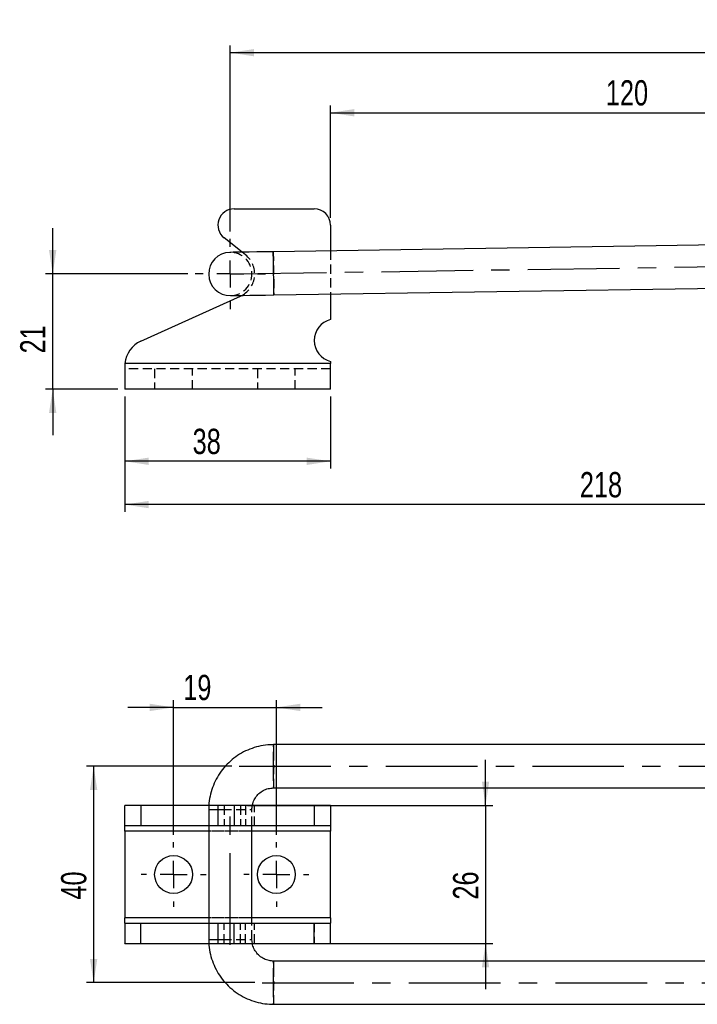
# Model space of a CAD drawing. Extents: x 49 to 506, y 21 to 363.
# Tile 4 of 12: x 75 to 200, y 181 to 363. Entities that reach past the tile are written whole.
import ezdxf

# ---------------------------------------------------------------- set-up
doc = ezdxf.new("R2010")
doc.units = 0
doc.header["$LTSCALE"] = 1.333333
doc.linetypes.add('CENTERX2', pattern=[20.32, 12.7, -2.54, 2.54, -2.54])
doc.linetypes.add('HIDDEN', pattern=[1.905, 1.27, -0.635])
doc.layers.get('0').update_dxf_attribs({"linetype": 'CONTINUOUS'})
doc.styles.add('SLDTEXTSTYLE0', font='TXT', dxfattribs={"width": 0.75})
doc.dimstyles.new('SLDDIMSTYLE0', dxfattribs={"dimtxt": 4.666667, "dimasz": 4.402667, "dimexe": 0, "dimexo": 0.0625, "dimgap": 1.166667, "dimtad": 1, "dimdec": 0, "dimrnd": 1e-09, "dimzin": 12, "dimtxsty": 'SLDTEXTSTYLE0', "dimsah": 1, "dimcen": 0.09, "dimazin": 3, "dimtfac": 1, "dimtdec": 0, "dimtofl": 0, "dimtmove": 0, "dimatfit": 3, "dimtolj": 1, "dimtzin": 12})
doc.dimstyles.new('SLDDIMSTYLE1', dxfattribs={"dimtxt": 4.666667, "dimasz": 4.402667, "dimexe": 0, "dimexo": 0.0625, "dimgap": 1.166667, "dimtad": 1, "dimdec": 0, "dimrnd": 1e-09, "dimzin": 12, "dimtxsty": 'SLDTEXTSTYLE0', "dimsah": 1, "dimcen": 0.09, "dimazin": 3, "dimtfac": 1, "dimtofl": 0, "dimtmove": 0, "dimatfit": 3, "dimtolj": 1, "dimtzin": 12})
doc.dimstyles.new('SLDDIMSTYLE2', dxfattribs={"dimtxt": 4.666667, "dimasz": 4.402667, "dimexe": 0, "dimexo": 0.0625, "dimgap": 1.166667, "dimtad": 1, "dimdec": 0, "dimrnd": 1e-09, "dimzin": 12, "dimtxsty": 'SLDTEXTSTYLE0', "dimsah": 1, "dimcen": 0.09, "dimazin": 3, "dimtfac": 1, "dimtdec": 0, "dimtmove": 0, "dimatfit": 3, "dimtolj": 1, "dimtzin": 12})
doc.dimstyles.new('SLDDIMSTYLE3', dxfattribs={"dimtxt": 4.666667, "dimasz": 4.402667, "dimexe": 0, "dimexo": 0.0625, "dimgap": 1.166667, "dimtad": 1, "dimdec": 3, "dimrnd": 1e-09, "dimzin": 12, "dimtxsty": 'SLDTEXTSTYLE0', "dimsah": 1, "dimcen": 0.09, "dimazin": 3, "dimtfac": 1, "dimtdec": 3, "dimtofl": 0, "dimtmove": 0, "dimatfit": 3, "dimtolj": 1, "dimtzin": 12})
doc.dimstyles.new('SLDDIMSTYLE4', dxfattribs={"dimtxt": 4.666667, "dimasz": 4.402667, "dimexe": 0, "dimexo": 0.0625, "dimgap": 1.166667, "dimtad": 1, "dimdec": 3, "dimrnd": 1e-09, "dimzin": 12, "dimtxsty": 'SLDTEXTSTYLE0', "dimsah": 1, "dimcen": 0.09, "dimazin": 3, "dimtfac": 1, "dimtdec": 3, "dimtmove": 0, "dimatfit": 3, "dimtolj": 1, "dimtzin": 12})
doc.dimstyles.new('SLDDIMSTYLE5', dxfattribs={"dimtxt": 4.666667, "dimasz": 4.402667, "dimexe": 0, "dimexo": 0.0625, "dimgap": 1.166667, "dimtad": 1, "dimdec": 0, "dimrnd": 1e-09, "dimzin": 12, "dimtxsty": 'SLDTEXTSTYLE0', "dimsah": 1, "dimcen": 0.09, "dimazin": 3, "dimtfac": 1, "dimtmove": 0, "dimatfit": 3, "dimtolj": 1, "dimtzin": 12})

# ---------------------------------------------------------------- blocks, each defined once
blk = doc.blocks.new('_D')
at = {"color": 179, "linetype": 'CONTINUOUS'}
for p, q in [((113.64, 323.39), (113.64, 357.8)), ((474.9, 332.95), (474.9, 357.8)), ((474.9, 356.47), (113.64, 356.47))]:
    blk.add_line(p, q, dxfattribs=at)
for points in [[(113.64, 356.47), (118.04, 355.79), (118.04, 357.14)], [(474.9, 356.47), (470.5, 357.14), (470.5, 355.79)]]:
    blk.add_solid(points, dxfattribs=at)
at = {"color": 179, "linetype": 'CONTINUOUS', "insert": (286.34, 362.48, 0.1), "char_height": 4.667, "attachment_point": 1, "style": 'SLDTEXTSTYLE0'}
blk.add_mtext('361', dxfattribs=at)
blk = doc.blocks.new('_D_2')
at = {"color": 179, "linetype": 'CONTINUOUS'}
for p, q in [((80.81, 315.56), (80.81, 324.02)), ((105.81, 315.56), (79.48, 315.56)), ((80.81, 294.26), (80.81, 315.56)), ((92.82, 294.26), (79.48, 294.26)), ((80.81, 294.26), (80.81, 285.79))]:
    blk.add_line(p, q, dxfattribs=at)
for points in [[(80.81, 315.56), (81.49, 319.96), (80.13, 319.96)], [(80.81, 294.26), (80.13, 289.86), (81.49, 289.86)]]:
    blk.add_solid(points, dxfattribs=at)
at = {"color": 179, "linetype": 'CONTINUOUS', "insert": (74.8, 300.87, 0.1), "char_height": 4.667, "attachment_point": 1, "rotation": 90, "style": 'SLDTEXTSTYLE0'}
blk.add_mtext('21', dxfattribs=at)
blk = doc.blocks.new('_D_3')
at = {"color": 179, "linetype": 'CONTINUOUS'}
for p, q in [((94.15, 292.93), (94.15, 279.59)), ((132.15, 292.93), (132.15, 279.59)), ((132.15, 280.93), (94.15, 280.93))]:
    blk.add_line(p, q, dxfattribs=at)
for points in [[(94.15, 280.93), (98.56, 280.25), (98.56, 281.61)], [(132.15, 280.93), (127.75, 281.61), (127.75, 280.25)]]:
    blk.add_solid(points, dxfattribs=at)
at = {"color": 179, "linetype": 'CONTINUOUS', "insert": (106.67, 286.94, 0.1), "char_height": 4.667, "attachment_point": 1, "style": 'SLDTEXTSTYLE0'}
blk.add_mtext('38', dxfattribs=at)
blk = doc.blocks.new('_D_5')
at = {"color": 179, "linetype": 'CONTINUOUS'}
for p, q in [((132.15, 325.92), (132.15, 346.69)), ((252.54, 320.41), (252.54, 346.69)), ((132.15, 345.36), (252.54, 345.36))]:
    blk.add_line(p, q, dxfattribs=at)
for points in [[(132.15, 345.36), (136.56, 344.68), (136.56, 346.04)], [(252.54, 345.36), (248.14, 346.04), (248.14, 344.68)]]:
    blk.add_solid(points, dxfattribs=at)
at = {"color": 179, "linetype": 'CONTINUOUS', "insert": (183.05, 351.38, 0.1), "char_height": 4.667, "attachment_point": 1, "style": 'SLDTEXTSTYLE0'}
blk.add_mtext('120', dxfattribs=at)
blk = doc.blocks.new('_D_6')
at = {"color": 179, "linetype": 'CONTINUOUS'}
for p, q in [((94.15, 292.93), (94.15, 271.59)), ((312.54, 292.93), (312.54, 271.59)), ((312.54, 272.93), (94.15, 272.93))]:
    blk.add_line(p, q, dxfattribs=at)
for points in [[(94.15, 272.93), (98.56, 272.25), (98.56, 273.61)], [(312.54, 272.93), (308.14, 273.61), (308.14, 272.25)]]:
    blk.add_solid(points, dxfattribs=at)
at = {"color": 179, "linetype": 'CONTINUOUS', "insert": (178.24, 278.94, 0.1), "char_height": 4.667, "attachment_point": 1, "style": 'SLDTEXTSTYLE0'}
blk.add_mtext('218', dxfattribs=at)
blk = doc.blocks.new('SW_CENTERMARKSYMBOL_2')
at = {"color": 0, "linetype": 'CONTINUOUS'}
for p, q in [((0, 5), (0, 6.5)), ((0, 0), (0, 2.5)), ((-5, 0), (-6.5, 0)), ((0, 0), (-2.5, 0)), ((0, 0), (0, -2.5)), ((0, 0), (2.5, 0)), ((5, 0), (6.5, 0)), ((0, -5), (0, -6.5))]:
    blk.add_line(p, q, dxfattribs=at)
blk = doc.blocks.new('_D_8')
at = {"color": 179, "linetype": 'CONTINUOUS'}
for p, q in [((113.95, 224.55), (87.05, 224.55)), ((88.38, 224.55), (88.38, 184.55)), ((118.2, 184.55), (87.05, 184.55))]:
    blk.add_line(p, q, dxfattribs=at)
for points in [[(88.38, 224.55), (87.7, 220.14), (89.06, 220.14)], [(88.38, 184.55), (89.06, 188.95), (87.7, 188.95)]]:
    blk.add_solid(points, dxfattribs=at)
at = {"color": 179, "linetype": 'CONTINUOUS', "insert": (82.36, 199.9, -12.97), "char_height": 4.667, "attachment_point": 1, "rotation": 90, "style": 'SLDTEXTSTYLE0'}
blk.add_mtext('40', dxfattribs=at)
blk = doc.blocks.new('_D_9')
at = {"color": 179, "linetype": 'CONTINUOUS'}
for p, q in [((160.81, 217.3), (160.81, 225.76)), ((116.83, 217.3), (162.15, 217.3)), ((160.81, 217.3), (160.81, 191.8)), ((116.83, 191.8), (162.15, 191.8)), ((160.81, 191.8), (160.81, 183.33))]:
    blk.add_line(p, q, dxfattribs=at)
for points in [[(160.81, 217.3), (161.49, 221.7), (160.14, 221.7)], [(160.81, 191.8), (160.14, 187.39), (161.49, 187.39)]]:
    blk.add_solid(points, dxfattribs=at)
at = {"color": 179, "linetype": 'CONTINUOUS', "insert": (154.8, 199.9, -12.97), "char_height": 4.667, "attachment_point": 1, "rotation": 90, "style": 'SLDTEXTSTYLE0'}
blk.add_mtext('26', dxfattribs=at)
blk = doc.blocks.new('_D_10')
at = {"color": 179, "linetype": 'CONTINUOUS'}
for p, q in [((103.15, 211.88), (103.15, 236.76)), ((122.15, 211.88), (122.15, 236.76)), ((103.15, 235.43), (94.69, 235.43)), ((103.15, 235.43), (122.15, 235.43)), ((122.15, 235.43), (130.62, 235.43))]:
    blk.add_line(p, q, dxfattribs=at)
for points in [[(103.15, 235.43), (98.75, 236.11), (98.75, 234.75)], [(122.15, 235.43), (126.56, 234.75), (126.56, 236.11)]]:
    blk.add_solid(points, dxfattribs=at)
at = {"color": 179, "linetype": 'CONTINUOUS', "insert": (104.94, 241.45, -12.97), "char_height": 4.667, "attachment_point": 1, "style": 'SLDTEXTSTYLE0'}
blk.add_mtext('19', dxfattribs=at)
blk = doc.blocks.new('SW_CENTERMARKSYMBOL_3')
at = {"color": 0, "linetype": 'CONTINUOUS'}
for p, q in [((0, 5), (0, 6)), ((0, 0), (0, 2.5)), ((-5, 0), (-6, 0)), ((0, 0), (-2.5, 0)), ((0, 0), (0, -2.5)), ((0, 0), (2.5, 0)), ((5, 0), (6, 0)), ((0, -5), (0, -6))]:
    blk.add_line(p, q, dxfattribs=at)
blk = doc.blocks.new('SW_CENTERMARKSYMBOL_4')
at = {"color": 0, "linetype": 'CONTINUOUS'}
for p, q in [((0, 5), (0, 6)), ((0, 0), (0, 2.5)), ((-5, 0), (-6, 0)), ((0, 0), (-2.5, 0)), ((0, 0), (0, -2.5)), ((0, 0), (2.5, 0)), ((5, 0), (6, 0)), ((0, -5), (0, -6))]:
    blk.add_line(p, q, dxfattribs=at)

msp = doc.modelspace()

# ---------------------------------------------------------------- linework, layer by layer
at = {"color": 7, "linetype": 'CONTINUOUS'}
for p, q in [((114.3536, 327.591), (129.1536, 327.591)), ((132.1536, 324.591), (132.1536, 319.8404)), ((115.8008, 319.589), (112.4785, 322.2492)), ((288.1192, 322.2381), (121.5764, 319.6778)), ((121.6993, 311.6787), (288.2422, 314.2391)), ((97.0946, 303.1407), (115.4919, 311.4545)), ((115.4919, 311.4545), (115.7616, 311.5874)), ((132.1536, 311.8394), (132.1536, 307.1343)), ((94.1719, 299.0113), (94.1536, 298.204)), ((94.1536, 298.8413), (94.1536, 298.204)), ((132.1536, 299.0113), (94.1719, 299.0113)), ((132.1536, 299.3883), (132.1536, 299.0113)), ((132.1536, 294.2613), (132.1536, 299.0113)), ((94.1536, 298.204), (94.1536, 294.2613)), ((132.1536, 294.2613), (94.1536, 294.2613)), ((288.1119, 228.5457), (121.6378, 228.5457)), ((121.6378, 220.5457), (288.1119, 220.5457)), ((94.1536, 217.2266), (94.1719, 217.2957)), ((94.1536, 213.5311), (94.1536, 217.2266)), ((94.1719, 213.5457), (94.1719, 217.2957)), ((97.0946, 217.2957), (94.1719, 217.2957)), ((97.0946, 217.2957), (97.0946, 213.5457)), ((109.6628, 217.2957), (97.0946, 217.2957)), ((111.3536, 217.2957), (111.3536, 213.5457)), ((114.3536, 217.2957), (111.3536, 217.2957)), ((114.3536, 217.2957), (114.3536, 213.5457)), ((129.1536, 217.2957), (114.3536, 217.2957)), ((129.1536, 217.2957), (129.1536, 213.5457)), ((132.1536, 217.2957), (129.1536, 217.2957)), ((132.1536, 217.2957), (132.1536, 213.5457)), ((109.6388, 216.5457), (109.6388, 192.5457)), ((94.1536, 213.5311), (94.1719, 213.5457)), ((94.1536, 212.5457), (94.1536, 213.5311)), ((97.0946, 213.5457), (94.1719, 213.5457)), ((109.6388, 213.5457), (97.0946, 213.5457)), ((114.3536, 213.5457), (111.3536, 213.5457)), ((129.1536, 213.5457), (114.3536, 213.5457)), ((117.6388, 195.5457), (117.6388, 213.5457)), ((132.1536, 213.5457), (129.1536, 213.5457)), ((132.1536, 213.5457), (132.1536, 212.5457)), ((94.1536, 212.5457), (94.1536, 196.5457)), ((132.1536, 196.5457), (132.1536, 212.5457)), ((94.1536, 195.5602), (94.1536, 196.5457)), ((94.1536, 195.5602), (94.1536, 191.8648)), ((94.1719, 195.5457), (94.1536, 195.5602)), ((94.1719, 195.5457), (94.1719, 191.7957)), ((94.1719, 195.5457), (97.0946, 195.5457)), ((97.0946, 191.7957), (97.0946, 195.5457)), ((97.0946, 195.5457), (109.6388, 195.5457)), ((111.3536, 195.5457), (111.3536, 191.7957)), ((111.3536, 195.5457), (114.3536, 195.5457)), ((114.3536, 191.7957), (114.3536, 195.5457)), ((114.3536, 195.5457), (129.1536, 195.5457)), ((129.1536, 191.7957), (129.1536, 195.5457)), ((129.1536, 195.5457), (132.1536, 195.5457)), ((132.1536, 196.5457), (132.1536, 195.5457)), ((132.1536, 191.7957), (132.1536, 195.5457)), ((94.1719, 191.7957), (94.1536, 191.8648)), ((94.1719, 191.7957), (97.0946, 191.7957)), ((97.0946, 191.7957), (109.6729, 191.7957)), ((111.3536, 191.7957), (114.3536, 191.7957)), ((114.3536, 191.7957), (129.1536, 191.7957)), ((129.1536, 191.7957), (132.1536, 191.7957)), ((288.1119, 188.5457), (121.6378, 188.5457)), ((121.6378, 180.5457), (288.1119, 180.5457))]:
    msp.add_line(p, q, dxfattribs=at)
at = {"color": 179, "linetype": 'CENTERX2'}
for p, q in [((114.472, 315.5681), (320.6134, 318.7372)), ((115.279, 224.5457), (320.6113, 224.5457)), ((113.6388, 191.5457), (113.6388, 217.5457)), ((119.5379, 184.5457), (320.6113, 184.5457))]:
    msp.add_line(p, q, dxfattribs=at)
at = {"color": 7, "linetype": 'HIDDEN'}
for p, q in [((116.4515, 319.0679), (115.8008, 319.589)), ((132.1536, 319.8404), (132.1536, 311.8394)), ((132.1536, 299.0113), (94.1719, 299.0113)), ((132.1536, 298.0113), (94.1536, 298.0113)), ((99.6536, 298.0113), (99.6536, 294.2613)), ((106.6536, 294.2613), (106.6536, 298.0113)), ((118.6536, 298.0113), (118.6536, 294.2613)), ((125.6536, 294.2613), (125.6536, 298.0113)), ((111.3536, 217.2957), (109.6628, 217.2957)), ((112.4785, 217.2957), (112.4785, 213.5457)), ((115.4919, 217.2957), (115.4919, 213.5457)), ((116.4515, 217.2957), (116.4515, 213.5457)), ((118.1388, 213.5457), (118.1388, 217.2957)), ((129.1536, 217.2957), (129.1536, 213.5457)), ((109.6388, 216.5457), (117.6383, 216.5457)), ((111.3536, 216.5457), (113.5773, 216.5457)), ((117.6388, 213.5457), (117.6388, 216.5457)), ((111.3536, 213.5457), (109.6388, 213.5457)), ((132.1536, 212.5457), (94.1536, 212.5457)), ((117.6388, 212.5457), (109.6388, 212.5457)), ((132.1536, 196.5457), (94.1536, 196.5457)), ((117.6388, 196.5457), (109.6388, 196.5457)), ((109.6388, 195.5457), (111.3536, 195.5457)), ((112.4785, 191.7957), (112.4785, 195.5457)), ((115.4919, 191.7957), (115.4919, 195.5457)), ((116.4515, 191.7957), (116.4515, 195.5457)), ((117.6388, 192.5457), (117.6388, 195.5457)), ((118.1388, 191.7957), (118.1388, 195.5457)), ((129.1536, 195.5457), (129.1536, 191.7957)), ((109.6388, 192.5457), (117.6383, 192.5457)), ((109.6729, 191.7957), (111.3536, 191.7957)), ((111.3536, 192.5457), (113.5773, 192.5457)), ((117.7338, 191.7957), (117.6388, 192.5457))]:
    msp.add_line(p, q, dxfattribs=at)
at = {"color": 8, "linetype": 'CONTINUOUS'}
for p, q in [((109.6388, 216.5457), (111.3536, 216.5457)), ((109.6388, 212.5457), (94.1536, 212.5457)), ((132.1536, 212.5457), (117.6388, 212.5457)), ((109.6388, 196.5457), (94.1536, 196.5457)), ((132.1536, 196.5457), (117.6388, 196.5457)), ((109.6388, 192.5457), (111.3536, 192.5457))]:
    msp.add_line(p, q, dxfattribs=at)
at = {"color": 7, "linetype": 'CONTINUOUS', "flags": 128}
for points in [[(121.5764, 319.6778), (120.0158, 319.6538), (118.5153, 319.6307), (117.1323, 319.6094), (115.9202, 319.5908), (114.9254, 319.5755), (114.1862, 319.5642), (113.731, 319.5572), (113.5773, 319.5548)], [(113.7003, 311.5557), (113.854, 311.5581), (114.3092, 311.5651), (115.0484, 311.5765), (116.0431, 311.5918), (117.2553, 311.6104), (118.6382, 311.6317), (120.1388, 311.6547), (121.6993, 311.6787)]]:
    msp.add_lwpolyline(points, dxfattribs=at)
at = {"color": 8, "linetype": 'CONTINUOUS', "flags": 128}
msp.add_lwpolyline([(121.6993, 311.6787), (121.6972, 311.815), (121.6911, 312.2145), (121.6813, 312.8501), (121.6686, 313.6785), (121.6538, 314.6431), (121.6378, 315.6782), (121.6219, 316.7134), (121.6071, 317.678), (121.5944, 318.5063), (121.5846, 319.1419), (121.5785, 319.5415), (121.5764, 319.6778)], dxfattribs=at)
at = {"color": 7, "linetype": 'HIDDEN', "flags": 128}
msp.add_lwpolyline([(121.5764, 319.6778), (121.5785, 319.5415), (121.5846, 319.1419), (121.5944, 318.5063), (121.6071, 317.678), (121.6219, 316.7134), (121.6378, 315.6782), (121.6538, 314.6431), (121.6686, 313.6785), (121.6813, 312.8501), (121.6911, 312.2145), (121.6972, 311.815), (121.6993, 311.6787)], dxfattribs=at)
at = {"color": 7, "linetype": 'CONTINUOUS'}
for centre in [(103.1536, 204.5457), (122.1536, 204.5457)]:
    msp.add_circle(centre, 3.5, dxfattribs=at)
for centre, radius, start, end in [((114.3536, 324.591), 3, 90, 231.314879), ((129.1536, 324.591), 3, 0, 90), ((113.6388, 315.5553), 4, 90.880774, 270.880774), ((133.1536, 303.2613), 4, 104.477512, 255.522488), ((99.1536, 298.5843), 5, 114.318484, 175.101081)]:
    msp.add_arc(centre, radius, start, end, dxfattribs=at)
at = {"color": 7, "linetype": 'HIDDEN'}
for centre, radius, start, end in [((113.6388, 315.5553), 4, 270.880774, 90.880774), ((113.6388, 315.5553), 4.5, 298.146818, 51.314879), ((16.9715, 224.5457), 104.7428, 357.811412, 2.188588), ((16.9715, 184.5457), 104.7428, 357.811412, 2.188588)]:
    msp.add_arc(centre, radius, start, end, dxfattribs=at)
at = {"color": 8, "linetype": 'CONTINUOUS'}
for centre, radius, start, end in [((186.6516, 225.5459), 65.083, 177.358217, 180.880587), ((186.6515, 223.5454), 65.0828, 179.11941, 182.641787), ((186.6515, 185.5459), 65.0828, 177.358213, 180.88059), ((186.6516, 183.5454), 65.083, 179.119413, 182.641783)]:
    msp.add_arc(centre, radius, start, end, dxfattribs=at)
at = {"color": 7, "linetype": 'CONTINUOUS'}
for points, knots in [([(121.6378, 228.5457), (121.2746, 228.5358), (120.3455, 228.5107), (118.865, 228.2599), (117.2395, 227.7542), (115.7017, 227.0204), (114.2828, 226.0778), (113.0112, 224.9442), (111.9122, 223.6424), (111.0082, 222.1986), (110.3162, 220.6415), (109.8538, 219.0026), (109.6598, 217.6227), (109.6438, 216.8012), (109.6388, 216.5457)], [0, 0, 0, 0, 0.057850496, 0.147954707, 0.238104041, 0.328252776, 0.418401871, 0.508551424, 0.598701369, 0.688851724, 0.779002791, 0.86915433, 0.959306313, 1, 1, 1, 1]), ([(117.7392, 217.2957), (117.7729, 217.4874), (117.8634, 218.0021), (118.2691, 218.7639), (118.9019, 219.521), (119.7094, 220.0926), (120.6379, 220.4726), (121.3017, 220.5211), (121.6378, 220.5457)], [0, 0, 0, 0, 0.10562952, 0.28354347, 0.46146791, 0.63940657, 0.81736095, 1, 1, 1, 1]), ([(109.6388, 192.5457), (109.6486, 192.1824), (109.6737, 191.2533), (109.9246, 189.7726), (110.4302, 188.147), (111.164, 186.6091), (112.1065, 185.19), (113.2401, 183.9183), (114.5418, 182.8192), (115.9855, 181.9151), (117.5425, 181.223), (119.1813, 180.7606), (120.5611, 180.5666), (121.3824, 180.5506), (121.6378, 180.5457)], [0, 0, 0, 0, 0.05784749, 0.14795595, 0.23810886, 0.32826137, 0.41841416, 0.50856594, 0.59871783, 0.68886879, 0.77901906, 0.86916955, 0.95931869, 1, 1, 1, 1]), ([(121.6378, 188.5457), (121.5168, 188.549), (121.0698, 188.5615), (120.3049, 188.733), (119.4194, 189.1694), (118.6609, 189.8107), (118.1007, 190.6185), (117.7849, 191.3043), (117.7424, 191.7128), (117.7338, 191.7957)], [0, 0, 0, 0, 0.06588763, 0.24337307, 0.42123447, 0.59908875, 0.7769283, 0.95475308, 1, 1, 1, 1])]:
    msp.add_open_spline(points, degree=3, knots=knots, dxfattribs=at)
at = {"color": 7, "linetype": 'HIDDEN'}
msp.add_open_spline([(117.6388, 216.5457), (117.6395, 216.6672), (117.6409, 216.9214), (117.7055, 217.1674), (117.7392, 217.2957)], degree=3, knots=[0, 0, 0, 0, 0.47834025, 1, 1, 1, 1], dxfattribs=at)

# ---------------------------------------------------------------- block references
at = {"color": 179, "linetype": 'CONTINUOUS'}
for name, p in [('SW_CENTERMARKSYMBOL_2', (113.6388, 315.5553)), ('SW_CENTERMARKSYMBOL_3', (103.1536, 204.5457)), ('SW_CENTERMARKSYMBOL_4', (122.1536, 204.5457))]:
    msp.add_blockref(name, p, dxfattribs=at)

# ---------------------------------------------------------------- dimensions: what is measured, and where the dimension line sits
for base, p1, p2, dimstyle, picture, middle in [((113.6388, 356.4675), (474.9037, 331.6121), (113.6388, 322.0553), 'SLDDIMSTYLE0', '_D', (293.4067, 356.4675)), ((252.5419, 345.3611), (132.1536, 324.591), (252.5419, 319.0813), 'SLDDIMSTYLE0', '_D_5', (190.1156, 345.3611)), ((94.1536, 280.9279), (132.1536, 294.2613), (94.1536, 294.2613), 'SLDDIMSTYLE3', '_D_3', (112.0148, 280.9279)), ((94.1536, 272.9279), (312.5419, 294.2613), (94.1536, 294.2613), 'SLDDIMSTYLE1', '_D_6', (185.311, 272.9279)), ((122.1536, 235.4296), (103.1536, 210.5457), (122.1536, 210.5457), 'SLDDIMSTYLE4', '_D_10', (110.2798, 235.4296))]:
    dim = msp.add_linear_dim(base=base, p1=p1, p2=p2, dimstyle=dimstyle, dxfattribs=at)
    dim.commit()
    dim.dimension.update_dxf_attribs({"geometry": picture, "text_midpoint": middle, "dimtype": 160})
for base, p1, p2, dimstyle, picture, middle in [((80.8109, 315.5553), (94.1536, 294.2613), (107.1388, 315.5553), 'SLDDIMSTYLE2', '_D_2', (80.8109, 306.2128)), ((160.8147027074, 191.7956668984), (115.4919334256, 217.2956668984), (115.4919334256, 191.7956668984), 'SLDDIMSTYLE5', '_D_9', (160.8147027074, 205.239687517)), ((88.3801, 184.5457), (115.279, 224.5457), (119.5379, 184.5457), 'SLDDIMSTYLE3', '_D_8', (88.3801, 205.2397))]:
    dim = msp.add_linear_dim(base=base, p1=p1, p2=p2, angle=90, dimstyle=dimstyle, dxfattribs=at)
    dim.commit()
    dim.dimension.update_dxf_attribs({"geometry": picture, "text_midpoint": middle, "dimtype": 160})

doc.saveas('drawing.dxf')
